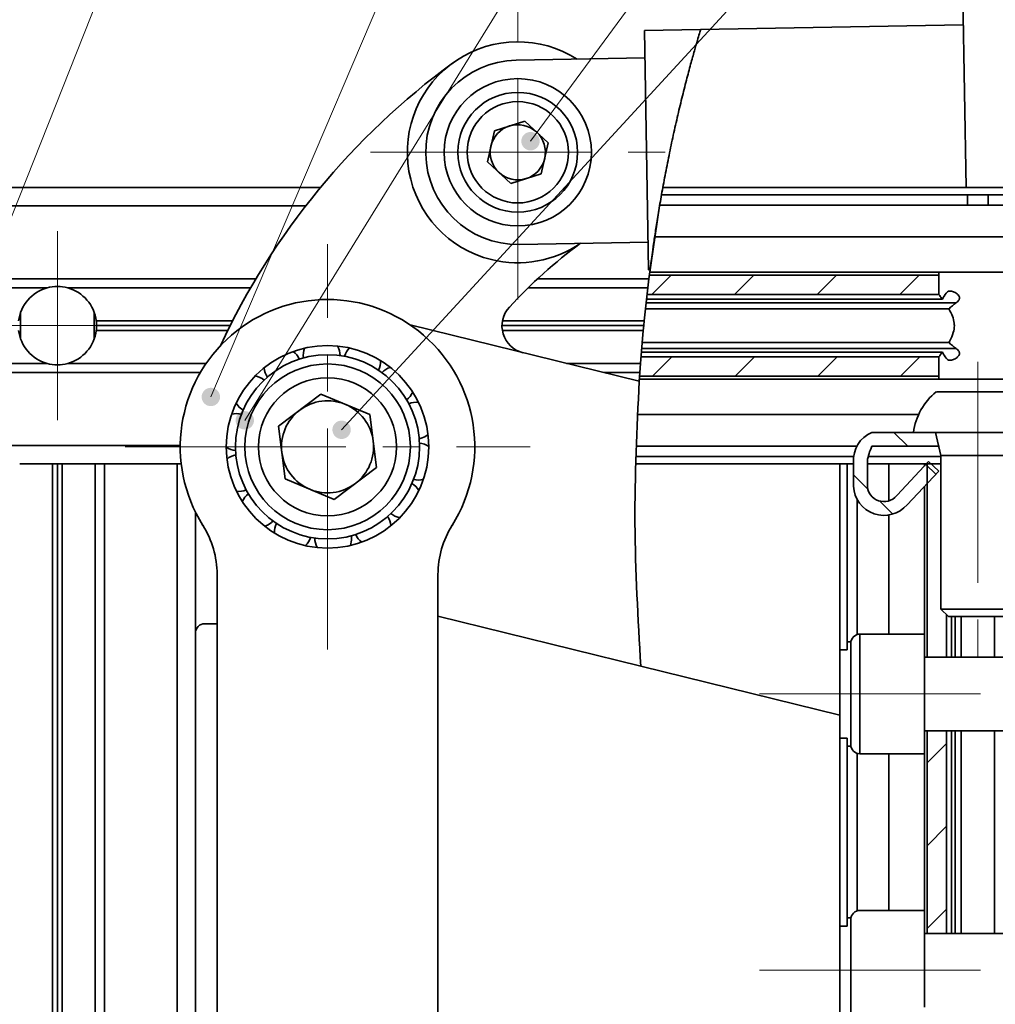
# Model space of a CAD drawing. Header units: millimetres. Extents: x -594 to 594, y -420 to 420.
# Tile 33 of 64: x -455 to -402, y 273 to 326. Entities that reach past the tile are written whole.
import ezdxf

# ---------------------------------------------------------------- set-up
doc = ezdxf.new("R2010")
doc.units = ezdxf.units.MM
doc.linetypes.add('点画线', pattern=[18, 12, -2, 2, -2])
doc.layers.get('0').update_dxf_attribs({"lineweight": 35})
for name, color, linetype, lineweight in [('中心线层', 1, '点画线', 18), ('几何体', 7, 'Continuous', 35), ('细实线层', 7, 'Continuous', 18)]:
    doc.layers.add(name, color=color, linetype=linetype, lineweight=lineweight)
doc.styles.add('标准', font='txt', dxfattribs={"width": 0.667})

# ---------------------------------------------------------------- blocks, each defined once
blk = doc.blocks.new('*X32')
at = {"layer": '细实线层', "lineweight": 18}
h = blk.add_hatch(color=0, dxfattribs=at)
edge = h.paths.add_edge_path(flags=0)
edge.add_arc((0, 0), 0.5, 0, 360)
at = {"layer": '细实线层', "color": 0}
for p, q in [((0, 0), (23.93, 60.415)), ((23.93, 60.415), (33.93, 60.415))]:
    blk.add_line(p, q, dxfattribs=at)
at = {"layer": '细实线层', "color": 0, "lineweight": 18, "insert": (28.93, 61.915), "char_height": 5, "width": 17, "attachment_point": 8, "line_spacing_factor": 1.15057, "style": '标准'}
blk.add_mtext('\\T1.1;1', dxfattribs=at)
blk = doc.blocks.new('*X33')
at = {"layer": '细实线层', "lineweight": 18}
h = blk.add_hatch(color=0, dxfattribs=at)
edge = h.paths.add_edge_path(flags=0)
edge.add_arc((0, 0), 0.5, 0, 360)
at = {"layer": '细实线层', "color": 0}
for p, q in [((0, 0), (28.271, 66.336)), ((28.271, 66.336), (38.271, 66.336))]:
    blk.add_line(p, q, dxfattribs=at)
at = {"layer": '细实线层', "color": 0, "lineweight": 18, "insert": (33.271, 67.836), "char_height": 5, "width": 17, "attachment_point": 8, "line_spacing_factor": 1.15057, "style": '标准'}
blk.add_mtext('\\T1.1;2', dxfattribs=at)
blk = doc.blocks.new('*X34')
at = {"layer": '细实线层', "lineweight": 18}
h = blk.add_hatch(color=0, dxfattribs=at)
edge = h.paths.add_edge_path(flags=0)
edge.add_arc((0, 0), 0.5, 0, 360)
at = {"layer": '细实线层', "color": 0}
for p, q in [((0, 0), (41.801, 67.606)), ((41.801, 67.606), (51.801, 67.606))]:
    blk.add_line(p, q, dxfattribs=at)
at = {"layer": '细实线层', "color": 0, "lineweight": 18, "insert": (46.801, 69.106), "char_height": 5, "width": 17, "attachment_point": 8, "line_spacing_factor": 1.15057, "style": '标准'}
blk.add_mtext('\\T1.1;3', dxfattribs=at)
blk = doc.blocks.new('*X35')
at = {"layer": '细实线层', "lineweight": 18}
h = blk.add_hatch(color=0, dxfattribs=at)
edge = h.paths.add_edge_path(flags=0)
edge.add_arc((0, 0), 0.5, 0, 360)
at = {"layer": '细实线层', "color": 0}
blk.add_line((0, 0), (62.699, 68.12), dxfattribs=at)
blk = doc.blocks.new('*X36')
at = {"layer": '细实线层', "lineweight": 18}
h = blk.add_hatch(color=0, dxfattribs=at)
edge = h.paths.add_edge_path(flags=0)
edge.add_arc((0, 0), 0.5, 0, 360)
at = {"layer": '细实线层', "color": 0}
for p, q in [((0, 0), (38.605, 52.449)), ((38.605, 52.449), (48.605, 52.449))]:
    blk.add_line(p, q, dxfattribs=at)
at = {"layer": '细实线层', "color": 0, "lineweight": 18, "insert": (43.605, 53.949), "char_height": 5, "width": 17, "attachment_point": 8, "line_spacing_factor": 1.15057, "style": '标准'}
blk.add_mtext('\\T1.1;4', dxfattribs=at)

msp = doc.modelspace()

# ---------------------------------------------------------------- hatches: boundary and pattern name
at = {"linetype": 'Continuous', "lineweight": 18}
h = msp.add_hatch(dxfattribs=at)
h.set_pattern_fill('ANSI31', color=256, style=0, pattern_type=0)
edge = h.paths.add_edge_path(flags=0)
edge.add_spline(control_points=[(-420.499, 312.819), (-420.499, 312.819), (-420.493, 312.869), (-420.48, 312.968), (-420.459, 313.124), (-420.422, 313.404), (-420.369, 313.785), (-420.314, 314.173), (-420.241, 314.675), (-420.151, 315.247), (-420.059, 315.831), (-419.946, 316.505), (-419.819, 317.209), (-419.689, 317.925), (-419.54, 318.692), (-419.383, 319.443), (-419.226, 320.192), (-419.057, 320.946), (-418.89, 321.645), (-418.728, 322.322), (-418.564, 322.966), (-418.415, 323.525), (-418.272, 324.061), (-418.14, 324.533), (-418.034, 324.902), (-417.931, 325.263), (-417.849, 325.535), (-417.802, 325.694), (-417.753, 325.856), (-417.738, 325.906), (-417.758, 325.84), (-417.779, 325.77), (-417.839, 325.571), (-417.929, 325.264), (-418.023, 324.945), (-418.151, 324.5), (-418.295, 323.971), (-418.44, 323.438), (-418.606, 322.805), (-418.773, 322.126), (-418.938, 321.456), (-419.108, 320.722), (-419.268, 319.984), (-419.424, 319.262), (-419.575, 318.515), (-419.709, 317.805), (-419.84, 317.107), (-419.959, 316.425), (-420.059, 315.815), (-420.158, 315.212), (-420.242, 314.664), (-420.307, 314.217), (-420.372, 313.772), (-420.42, 313.416), (-420.452, 313.179), (-420.483, 312.943), (-420.499, 312.819), (-420.499, 312.819)], knot_values=[0, 0, 0, 0, 0.895114, 0.895114, 0.895114, 2.310869, 2.310869, 2.310869, 3.749458, 3.749458, 3.749458, 5.219487, 5.219487, 5.219487, 6.714075, 6.714075, 6.714075, 8.20216, 8.20216, 8.20216, 9.644675, 9.644675, 9.644675, 11.027112, 11.027112, 11.027112, 12.375526, 12.375526, 12.375526, 13.743134, 13.743134, 13.743134, 15.171741, 15.171741, 15.171741, 16.655037, 16.655037, 16.655037, 18.151525, 18.151525, 18.151525, 19.626996, 19.626996, 19.626996, 21.071654, 21.071654, 21.071654, 22.491841, 22.491841, 22.491841, 23.897955, 23.897955, 23.897955, 25.299777, 25.299777, 25.299777, 26.701866, 26.701866, 26.701866, 26.701866], weights=[1, 1, 1, 1, 1, 1, 1, 1, 1, 1, 1, 1, 1, 1, 1, 1, 1, 1, 1, 1, 1, 1, 1, 1, 1, 1, 1, 1, 1, 1, 1, 1, 1, 1, 1, 1, 1, 1, 1, 1, 1, 1, 1, 1, 1, 1, 1, 1, 1, 1, 1, 1, 1, 1, 1, 1, 1, 1], degree=3, periodic=0)
h = msp.add_hatch(dxfattribs=at)
h.set_pattern_fill('ANSI31', color=256, style=0, pattern_type=0)
edge = h.paths.add_edge_path(flags=0)
edge.add_spline(control_points=[(-420.973, 308.343), (-420.982, 308.233), (-420.991, 308.123), (-421, 308.013)], knot_values=[0, 0, 0, 0, 0.331209, 0.331209, 0.331209, 0.331209], weights=[1, 1, 1, 1], degree=3, periodic=0)
edge.add_spline(control_points=[(-421, 308.013), (-421.001, 308.004), (-421.001, 307.995), (-421.002, 307.987), (-421.004, 307.961), (-421.006, 307.94), (-421.007, 307.926), (-421.008, 307.911), (-421.009, 307.904), (-421.009, 307.903), (-421.009, 307.903), (-421.008, 307.91), (-421.007, 307.923), (-421.006, 307.937), (-421.004, 307.957), (-421.002, 307.983), (-421, 308.009), (-420.998, 308.041), (-420.995, 308.077), (-420.992, 308.112), (-420.989, 308.152), (-420.986, 308.193), (-420.982, 308.234), (-420.979, 308.278), (-420.975, 308.319), (-420.972, 308.361), (-420.968, 308.403), (-420.965, 308.441), (-420.962, 308.478), (-420.959, 308.514), (-420.957, 308.544)], knot_values=[0, 0, 0, 0, 0.024446, 0.024446, 0.024446, 0.104912, 0.104912, 0.104912, 0.185381, 0.185381, 0.185381, 0.266, 0.266, 0.266, 0.34686, 0.34686, 0.34686, 0.427959, 0.427959, 0.427959, 0.509187, 0.509187, 0.509187, 0.590372, 0.590372, 0.590372, 0.671408, 0.671408, 0.671408, 0.752454, 0.752454, 0.752454, 0.752454], weights=[1, 1, 1, 1, 1, 1, 1, 1, 1, 1, 1, 1, 1, 1, 1, 1, 1, 1, 1, 1, 1, 1, 1, 1, 1, 1, 1, 1, 1, 1, 1], degree=3, periodic=0)
edge.add_spline(control_points=[(-420.957, 308.544), (-420.947, 308.654), (-420.938, 308.764), (-420.928, 308.874)], knot_values=[0, 0, 0, 0, 0.331358, 0.331358, 0.331358, 0.331358], weights=[1, 1, 1, 1], degree=3, periodic=0)
edge.add_spline(control_points=[(-420.928, 308.874), (-420.924, 308.926), (-420.919, 308.98), (-420.914, 309.035), (-420.898, 309.207), (-420.881, 309.396), (-420.863, 309.586), (-420.845, 309.776), (-420.825, 309.972), (-420.807, 310.159), (-420.788, 310.345), (-420.769, 310.527), (-420.751, 310.688)], knot_values=[0, 0, 0, 0, 0.174902, 0.174902, 0.174902, 0.724504, 0.724504, 0.724504, 1.273848, 1.273848, 1.273848, 1.82322, 1.82322, 1.82322, 1.82322], weights=[1, 1, 1, 1, 1, 1, 1, 1, 1, 1, 1, 1, 1], degree=3, periodic=0)
edge.add_spline(control_points=[(-420.751, 310.688), (-420.74, 310.798), (-420.728, 310.908), (-420.716, 311.018)], knot_values=[0, 0, 0, 0, 0.332073, 0.332073, 0.332073, 0.332073], weights=[1, 1, 1, 1], degree=3, periodic=0)
edge.add_spline(control_points=[(-420.716, 311.018), (-420.714, 311.028), (-420.713, 311.038), (-420.712, 311.049), (-420.709, 311.082), (-420.704, 311.12), (-420.7, 311.16), (-420.695, 311.2), (-420.691, 311.243), (-420.686, 311.285), (-420.681, 311.327), (-420.676, 311.369), (-420.672, 311.409), (-420.667, 311.448), (-420.663, 311.486), (-420.659, 311.519), (-420.655, 311.551), (-420.652, 311.58), (-420.649, 311.602), (-420.647, 311.624), (-420.645, 311.64), (-420.644, 311.649), (-420.643, 311.658), (-420.642, 311.661), (-420.643, 311.656), (-420.644, 311.651), (-420.645, 311.64), (-420.647, 311.621), (-420.649, 311.603), (-420.652, 311.578), (-420.656, 311.549)], knot_values=[0, 0, 0, 0, 0.026055, 0.026055, 0.026055, 0.107862, 0.107862, 0.107862, 0.189685, 0.189685, 0.189685, 0.271189, 0.271189, 0.271189, 0.352176, 0.352176, 0.352176, 0.432678, 0.432678, 0.432678, 0.512954, 0.512954, 0.512954, 0.593374, 0.593374, 0.593374, 0.674107, 0.674107, 0.674107, 0.754818, 0.754818, 0.754818, 0.754818], weights=[1, 1, 1, 1, 1, 1, 1, 1, 1, 1, 1, 1, 1, 1, 1, 1, 1, 1, 1, 1, 1, 1, 1, 1, 1, 1, 1, 1, 1, 1, 1], degree=3, periodic=0)
edge.add_spline(control_points=[(-420.656, 311.549), (-420.668, 311.439), (-420.681, 311.329), (-420.693, 311.219)], knot_values=[0, 0, 0, 0, 0.332281, 0.332281, 0.332281, 0.332281], weights=[1, 1, 1, 1], degree=3, periodic=0)
edge.add_spline(control_points=[(-420.693, 311.219), (-420.686, 311.287), (-420.679, 311.344), (-420.674, 311.386), (-420.667, 311.448), (-420.663, 311.481), (-420.663, 311.481)], knot_values=[0, 0, 0, 0, 0.10629, 0.10629, 0.10629, 0.264062, 0.264062, 0.264062, 0.264062], weights=[1, 1, 1, 1, 1, 1, 1], degree=3, periodic=0)
edge.add_spline(control_points=[(-420.663, 311.481), (-420.623, 311.832), (-420.581, 312.182), (-420.536, 312.531)], knot_values=[0, 0, 0, 0, 1.057667, 1.057667, 1.057667, 1.057667], weights=[1, 1, 1, 1], degree=3, periodic=0)
edge.add_spline(control_points=[(-420.536, 312.531), (-420.53, 312.581), (-420.524, 312.631), (-420.517, 312.681)], knot_values=[0, 0, 0, 0, 0.151216, 0.151216, 0.151216, 0.151216], weights=[1, 1, 1, 1], degree=3, periodic=0)
edge.add_spline(control_points=[(-420.517, 312.681), (-420.434, 313.325), (-420.345, 313.97), (-420.248, 314.613)], knot_values=[0, 0, 0, 0, 1.950775, 1.950775, 1.950775, 1.950775], weights=[1, 1, 1, 1], degree=3, periodic=0)
edge.add_spline(control_points=[(-420.248, 314.613), (-420.162, 315.188), (-420.07, 315.761), (-419.973, 316.331)], knot_values=[0, 0, 0, 0, 1.739823, 1.739823, 1.739823, 1.739823], weights=[1, 1, 1, 1], degree=3, periodic=0)
edge.add_spline(control_points=[(-419.973, 316.331), (-419.942, 316.515), (-419.91, 316.698), (-419.877, 316.881)], knot_values=[0, 0, 0, 0, 0.558234, 0.558234, 0.558234, 0.558234], weights=[1, 1, 1, 1], degree=3, periodic=0)
edge.add_spline(control_points=[(-419.877, 316.881), (-419.854, 317.014), (-419.83, 317.148), (-419.806, 317.281)], knot_values=[0, 0, 0, 0, 0.406389, 0.406389, 0.406389, 0.406389], weights=[1, 1, 1, 1], degree=3, periodic=0)
edge.add_spline(control_points=[(-419.806, 317.281), (-419.806, 317.281), (-419.809, 317.262), (-419.816, 317.226), (-419.822, 317.19), (-419.832, 317.136), (-419.844, 317.068), (-419.856, 316.999), (-419.871, 316.915), (-419.888, 316.823), (-419.904, 316.729), (-419.923, 316.623), (-419.941, 316.515), (-419.955, 316.438), (-419.968, 316.359), (-419.981, 316.281)], knot_values=[0, 0, 0, 0, 0.214041, 0.214041, 0.214041, 0.427982, 0.427982, 0.427982, 0.643504, 0.643504, 0.643504, 0.862329, 0.862329, 0.862329, 1.015341, 1.015341, 1.015341, 1.015341], weights=[1, 1, 1, 1, 1, 1, 1, 1, 1, 1, 1, 1, 1, 1, 1, 1], degree=3, periodic=0)
edge.add_spline(control_points=[(-419.981, 316.281), (-420.203, 314.978), (-420.396, 313.66), (-420.561, 312.331)], knot_values=[0, 0, 0, 0, 3.992669, 3.992669, 3.992669, 3.992669], weights=[1, 1, 1, 1], degree=3, periodic=0)
edge.add_spline(control_points=[(-420.561, 312.331), (-420.582, 312.164), (-420.602, 311.998), (-420.622, 311.831)], knot_values=[0, 0, 0, 0, 0.503698, 0.503698, 0.503698, 0.503698], weights=[1, 1, 1, 1], degree=3, periodic=0)
edge.add_line((-420.622, 311.831), (-420.622, 311.831))
edge.add_spline(control_points=[(-420.622, 311.831), (-420.54, 312.526), (-420.449, 313.218), (-420.351, 313.906)], knot_values=[0, 0, 0, 0, 2.092644, 2.092644, 2.092644, 2.092644], weights=[1, 1, 1, 1], degree=3, periodic=0)
edge.add_spline(control_points=[(-420.351, 313.906), (-420.443, 313.262), (-420.527, 312.618), (-420.605, 311.974)], knot_values=[0, 0, 0, 0, 1.948728, 1.948728, 1.948728, 1.948728], weights=[1, 1, 1, 1], degree=3, periodic=0)
edge.add_spline(control_points=[(-420.605, 311.974), (-420.683, 311.332), (-420.754, 310.688), (-420.818, 310.041)], knot_values=[0, 0, 0, 0, 1.944842, 1.944842, 1.944842, 1.944842], weights=[1, 1, 1, 1], degree=3, periodic=0)
edge.add_spline(control_points=[(-420.818, 310.041), (-420.827, 309.954), (-420.836, 309.868), (-420.844, 309.781)], knot_values=[0, 0, 0, 0, 0.26107, 0.26107, 0.26107, 0.26107], weights=[1, 1, 1, 1], degree=3, periodic=0)
edge.add_spline(control_points=[(-420.844, 309.781), (-420.852, 309.694), (-420.861, 309.608), (-420.869, 309.521)], knot_values=[0, 0, 0, 0, 0.261002, 0.261002, 0.261002, 0.261002], weights=[1, 1, 1, 1], degree=3, periodic=0)
edge.add_spline(control_points=[(-420.869, 309.521), (-420.93, 308.879), (-420.984, 308.234), (-421.033, 307.588)], knot_values=[0, 0, 0, 0, 1.940044, 1.940044, 1.940044, 1.940044], weights=[1, 1, 1, 1], degree=3, periodic=0)
edge.add_spline(control_points=[(-421.033, 307.588), (-421.081, 306.944), (-421.123, 306.3), (-421.159, 305.656)], knot_values=[0, 0, 0, 0, 1.936255, 1.936255, 1.936255, 1.936255], weights=[1, 1, 1, 1], degree=3, periodic=0)
edge.add_spline(control_points=[(-421.159, 305.656), (-421.12, 306.35), (-421.075, 307.041), (-421.022, 307.731)], knot_values=[0, 0, 0, 0, 2.079556, 2.079556, 2.079556, 2.079556], weights=[1, 1, 1, 1], degree=3, periodic=0)
edge.add_spline(control_points=[(-421.022, 307.731), (-421.035, 307.564), (-421.047, 307.398), (-421.059, 307.231)], knot_values=[0, 0, 0, 0, 0.501362, 0.501362, 0.501362, 0.501362], weights=[1, 1, 1, 1], degree=3, periodic=0)
edge.add_spline(control_points=[(-421.059, 307.231), (-421.152, 305.921), (-421.221, 304.603), (-421.264, 303.281)], knot_values=[0, 0, 0, 0, 3.955581, 3.955581, 3.955581, 3.955581], weights=[1, 1, 1, 1], degree=3, periodic=0)
edge.add_spline(control_points=[(-421.264, 303.281), (-421.268, 303.169), (-421.272, 303.056), (-421.275, 302.95), (-421.278, 302.844), (-421.281, 302.743), (-421.283, 302.656), (-421.286, 302.569), (-421.287, 302.492), (-421.289, 302.433), (-421.29, 302.374), (-421.292, 302.33), (-421.292, 302.305), (-421.292, 302.289), (-421.293, 302.281), (-421.293, 302.281)], knot_values=[0, 0, 0, 0, 0.215138, 0.215138, 0.215138, 0.430282, 0.430282, 0.430282, 0.645354, 0.645354, 0.645354, 0.860343, 0.860343, 0.860343, 1.000404, 1.000404, 1.000404, 1.000404], weights=[1, 1, 1, 1, 1, 1, 1, 1, 1, 1, 1, 1, 1, 1, 1, 1], degree=3, periodic=0)
edge.add_spline(control_points=[(-421.293, 302.281), (-421.29, 302.414), (-421.286, 302.548), (-421.282, 302.681)], knot_values=[0, 0, 0, 0, 0.40013, 0.40013, 0.40013, 0.40013], weights=[1, 1, 1, 1], degree=3, periodic=0)
edge.add_spline(control_points=[(-421.282, 302.681), (-421.277, 302.864), (-421.272, 303.048), (-421.266, 303.231)], knot_values=[0, 0, 0, 0, 0.550247, 0.550247, 0.550247, 0.550247], weights=[1, 1, 1, 1], degree=3, periodic=0)
edge.add_spline(control_points=[(-421.266, 303.231), (-421.247, 303.805), (-421.224, 304.377), (-421.196, 304.949)], knot_values=[0, 0, 0, 0, 1.719336, 1.719336, 1.719336, 1.719336], weights=[1, 1, 1, 1], degree=3, periodic=0)
edge.add_spline(control_points=[(-421.196, 304.949), (-421.165, 305.593), (-421.127, 306.237), (-421.083, 306.881)], knot_values=[0, 0, 0, 0, 1.935424, 1.935424, 1.935424, 1.935424], weights=[1, 1, 1, 1], degree=3, periodic=0)
edge.add_spline(control_points=[(-421.083, 306.881), (-421.08, 306.931), (-421.076, 306.981), (-421.073, 307.031)], knot_values=[0, 0, 0, 0, 0.150353, 0.150353, 0.150353, 0.150353], weights=[1, 1, 1, 1], degree=3, periodic=0)
edge.add_spline(control_points=[(-421.073, 307.031), (-421.049, 307.381), (-421.023, 307.731), (-420.995, 308.081)], knot_values=[0, 0, 0, 0, 1.052924, 1.052924, 1.052924, 1.052924], weights=[1, 1, 1, 1], degree=3, periodic=0)
edge.add_spline(control_points=[(-420.995, 308.081), (-420.995, 308.081), (-420.993, 308.096), (-420.991, 308.124), (-420.988, 308.167), (-420.982, 308.242), (-420.973, 308.343)], knot_values=[0, 0, 0, 0, 0.105585, 0.105585, 0.105585, 0.263228, 0.263228, 0.263228, 0.263228], weights=[1, 1, 1, 1, 1, 1, 1], degree=3, periodic=0)
edge = h.paths.add_edge_path(flags=0)
edge.add_spline(control_points=[(-420.105, 315.531), (-420.117, 315.457), (-420.129, 315.383), (-420.141, 315.31), (-420.159, 315.196), (-420.176, 315.084), (-420.192, 314.984), (-420.207, 314.885), (-420.221, 314.795), (-420.232, 314.72), (-420.243, 314.647), (-420.252, 314.587), (-420.258, 314.547), (-420.264, 314.506), (-420.267, 314.484), (-420.268, 314.481), (-420.268, 314.479), (-420.266, 314.496), (-420.26, 314.532), (-420.255, 314.569), (-420.246, 314.625), (-420.236, 314.697), (-420.225, 314.769), (-420.211, 314.859), (-420.196, 314.959), (-420.18, 315.059), (-420.163, 315.172), (-420.144, 315.287), (-420.126, 315.403), (-420.106, 315.525), (-420.087, 315.643), (-420.068, 315.76), (-420.049, 315.877), (-420.032, 315.983), (-420.014, 316.088), (-419.998, 316.186), (-419.983, 316.269), (-419.97, 316.351), (-419.958, 316.421), (-419.949, 316.472), (-419.94, 316.523), (-419.934, 316.558), (-419.931, 316.572), (-419.929, 316.587), (-419.93, 316.582), (-419.934, 316.558), (-419.938, 316.534), (-419.946, 316.489), (-419.956, 316.428), (-419.967, 316.366), (-419.981, 316.286), (-419.996, 316.194), (-420.012, 316.101), (-420.03, 315.994), (-420.048, 315.882), (-420.067, 315.77), (-420.086, 315.65), (-420.105, 315.531)], knot_values=[0, 0, 0, 0, 0.143286, 0.143286, 0.143286, 0.371885, 0.371885, 0.371885, 0.598062, 0.598062, 0.598062, 0.822783, 0.822783, 0.822783, 1.04748, 1.04748, 1.04748, 1.273615, 1.273615, 1.273615, 1.502212, 1.502212, 1.502212, 1.733395, 1.733395, 1.733395, 1.966153, 1.966153, 1.966153, 2.198617, 2.198617, 2.198617, 2.428877, 2.428877, 2.428877, 2.655971, 2.655971, 2.655971, 2.880438, 2.880438, 2.880438, 3.104135, 3.104135, 3.104135, 3.329356, 3.329356, 3.329356, 3.557646, 3.557646, 3.557646, 3.788965, 3.788965, 3.788965, 4.021475, 4.021475, 4.021475, 4.253914, 4.253914, 4.253914, 4.253914], weights=[1, 1, 1, 1, 1, 1, 1, 1, 1, 1, 1, 1, 1, 1, 1, 1, 1, 1, 1, 1, 1, 1, 1, 1, 1, 1, 1, 1, 1, 1, 1, 1, 1, 1, 1, 1, 1, 1, 1, 1, 1, 1, 1, 1, 1, 1, 1, 1, 1, 1, 1, 1, 1, 1, 1, 1, 1, 1], degree=3, periodic=0)
edge = h.paths.add_edge_path(flags=0)
edge.add_spline(control_points=[(-421.237, 304.031), (-421.24, 303.957), (-421.243, 303.883), (-421.246, 303.811), (-421.25, 303.697), (-421.254, 303.584), (-421.257, 303.484), (-421.261, 303.384), (-421.264, 303.293), (-421.266, 303.218), (-421.269, 303.144), (-421.271, 303.084), (-421.272, 303.044), (-421.273, 303.004), (-421.274, 302.982), (-421.274, 302.981), (-421.274, 302.98), (-421.273, 302.999), (-421.272, 303.036), (-421.271, 303.074), (-421.269, 303.131), (-421.267, 303.204), (-421.265, 303.276), (-421.262, 303.365), (-421.258, 303.464), (-421.255, 303.563), (-421.251, 303.675), (-421.246, 303.789), (-421.242, 303.904), (-421.237, 304.024), (-421.232, 304.141), (-421.228, 304.258), (-421.223, 304.375), (-421.218, 304.481), (-421.213, 304.587), (-421.209, 304.686), (-421.205, 304.769), (-421.201, 304.853), (-421.197, 304.923), (-421.195, 304.975), (-421.192, 305.026), (-421.191, 305.06), (-421.19, 305.074), (-421.189, 305.087), (-421.189, 305.081), (-421.191, 305.056), (-421.192, 305.03), (-421.194, 304.984), (-421.197, 304.922), (-421.2, 304.86), (-421.204, 304.779), (-421.209, 304.687), (-421.213, 304.596), (-421.218, 304.49), (-421.222, 304.379), (-421.227, 304.268), (-421.232, 304.149), (-421.237, 304.031)], knot_values=[0, 0, 0, 0, 0.140107, 0.140107, 0.140107, 0.365802, 0.365802, 0.365802, 0.591395, 0.591395, 0.591395, 0.81694, 0.81694, 0.81694, 1.042485, 1.042485, 1.042485, 1.26808, 1.26808, 1.26808, 1.493779, 1.493779, 1.493779, 1.719624, 1.719624, 1.719624, 1.945604, 1.945604, 1.945604, 2.171628, 2.171628, 2.171628, 2.397536, 2.397536, 2.397536, 2.6232, 2.6232, 2.6232, 2.848631, 2.848631, 2.848631, 3.073995, 3.073995, 3.073995, 3.299507, 3.299507, 3.299507, 3.525277, 3.525277, 3.525277, 3.751252, 3.751252, 3.751252, 3.977267, 3.977267, 3.977267, 4.20328, 4.20328, 4.20328, 4.20328], weights=[1, 1, 1, 1, 1, 1, 1, 1, 1, 1, 1, 1, 1, 1, 1, 1, 1, 1, 1, 1, 1, 1, 1, 1, 1, 1, 1, 1, 1, 1, 1, 1, 1, 1, 1, 1, 1, 1, 1, 1, 1, 1, 1, 1, 1, 1, 1, 1, 1, 1, 1, 1, 1, 1, 1, 1, 1, 1], degree=3, periodic=0)
h = msp.add_hatch(dxfattribs=at)
h.set_pattern_fill('ANSI31', color=256, style=0, pattern_type=0)
edge = h.paths.add_edge_path(flags=0)
edge.add_spline(control_points=[(-420.536, 312.531), (-420.581, 312.182), (-420.623, 311.832), (-420.663, 311.481)], knot_values=[0, 0, 0, 0, 1.057667, 1.057667, 1.057667, 1.057667], weights=[1, 1, 1, 1], degree=3, periodic=0)
edge.add_line((-420.663, 311.481), (-404.82, 311.481))
edge.add_line((-404.82, 311.481), (-404.82, 312.531))
edge.add_line((-404.82, 312.531), (-420.536, 312.531))
h = msp.add_hatch(dxfattribs=at)
h.set_pattern_fill('ANSI31', color=256, style=0, pattern_type=0)
edge = h.paths.add_edge_path(flags=0)
edge.add_line((-404.82, 307.031), (-404.82, 308.081))
edge.add_line((-404.82, 308.081), (-420.995, 308.081))
edge.add_spline(control_points=[(-420.995, 308.081), (-421.023, 307.731), (-421.049, 307.381), (-421.073, 307.031)], knot_values=[0, 0, 0, 0, 1.052924, 1.052924, 1.052924, 1.052924], weights=[1, 1, 1, 1], degree=3, periodic=0)
edge.add_line((-421.073, 307.031), (-404.82, 307.031))
h = msp.add_hatch(dxfattribs=at)
h.set_pattern_fill('ANSI31', color=256, style=0, pattern_type=0)
h.set_pattern_definition([(135, (0, 0), (-2.245064, -2.245064), [])])
edge = h.paths.add_edge_path(flags=0)
edge.add_line((-407.082, 300.573), (-407.106, 300.546))
edge.add_arc((-407.794, 301.131), 0.903, 182.327, 319.6074, ccw=False)
edge.add_line((-408.696, 301.094), (-408.696, 302.424))
edge.add_arc((-406.128, 302.067), 2.593, 153.3391, 172.0864, ccw=False)
edge.add_line((-408.445, 303.231), (-404.82, 303.231))
edge.add_line((-404.82, 303.231), (-404.82, 303.981))
edge.add_line((-404.82, 303.981), (-408.445, 303.981))
edge.add_arc((-407.833, 302.485), 1.616, 112.2569, 184.1484)
edge.add_line((-409.445, 302.368), (-409.445, 301.063))
edge.add_arc((-407.793, 301.131), 1.653, 182.3689, 319.5781)
edge.add_line((-406.535, 300.059), (-404.82, 301.886))
edge.add_line((-404.82, 301.886), (-405.366, 302.399))
edge.add_line((-405.366, 302.399), (-407.082, 300.573))
h = msp.add_hatch(dxfattribs=at)
h.set_pattern_fill('ANSI31', color=256, style=0, pattern_type=0)
h.paths.add_polyline_path([(-405.445, 276.781), (-404.395, 276.781), (-404.395, 287.781), (-405.445, 287.781)], flags=0)

# ---------------------------------------------------------------- linework, layer by layer
at = {"layer": '中心线层'}
for p, q in [((-427.686, 311.195), (-427.686, 327.195)), ((-435.686, 319.195), (-419.686, 319.195)), ((-452.695, 304.656), (-452.695, 314.906)), ((-438.022, 292.202), (-438.022, 314.202)), ((-457.82, 309.781), (-447.57, 309.781)), ((-402.695, 307.825), (-402.695, 291.381)), ((-449.022, 303.202), (-427.022, 303.202)), ((-414.553, 289.781), (-315.837, 289.781)), ((-414.553, 274.781), (-315.837, 274.781))]:
    msp.add_line(p, q, dxfattribs=at)
at = {"layer": '几何体'}
for p, q in [((-403.578, 331.616), (-403.329, 317.281)), ((-417.756, 325.869), (-420.805, 325.816)), ((-420.805, 325.816), (-420.579, 312.818)), ((-403.482, 326.117), (-417.756, 325.869)), ((-427.772, 324.194), (-420.778, 324.316)), ((-428.959, 320.369), (-427.306, 320.885)), ((-427.306, 320.885), (-426.032, 319.711)), ((-429.339, 318.679), (-428.959, 320.369)), ((-426.032, 319.711), (-426.412, 318.021)), ((-428.065, 317.505), (-429.339, 318.679)), ((-426.412, 318.021), (-428.065, 317.505)), ((-438.404, 317.281), (-460.195, 317.281)), ((-390.092, 317.281), (-419.804, 317.281)), ((-419.877, 316.881), (-403.255, 316.881)), ((-403.255, 316.331), (-403.255, 316.881)), ((-403.255, 316.881), (-402.135, 316.881)), ((-402.135, 316.331), (-402.135, 316.881)), ((-402.135, 316.881), (-390.532, 316.881)), ((-460.195, 316.281), (-439.206, 316.281)), ((-420.561, 312.331), (-419.981, 316.281)), ((-419.972, 316.331), (-403.255, 316.331)), ((-403.255, 316.331), (-402.135, 316.331)), ((-402.135, 316.331), (-390.922, 316.331)), ((-390.945, 314.613), (-420.226, 314.613)), ((-420.605, 314.317), (-427.599, 314.196)), ((-420.579, 312.818), (-420.499, 312.819)), ((-441.908, 312.331), (-460.195, 312.331)), ((-420.561, 312.331), (-426.599, 312.331)), ((-420.622, 311.831), (-420.561, 312.331)), ((-404.82, 312.531), (-420.536, 312.531)), ((-404.804, 312.681), (-420.51, 312.681)), ((-404.82, 312.531), (-404.82, 311.481)), ((-400.586, 312.681), (-404.804, 312.681)), ((-453.255, 311.831), (-460.195, 311.831)), ((-442.203, 311.831), (-452.135, 311.831)), ((-420.622, 311.831), (-427.126, 311.831)), ((-420.818, 310.041), (-420.621, 311.831)), ((-404.617, 311.219), (-420.688, 311.219)), ((-404.82, 311.481), (-420.663, 311.481)), ((-420.747, 310.688), (-404.26, 310.688)), ((-403.874, 311.018), (-420.711, 311.018)), ((-454.695, 310.499), (-454.695, 309.063)), ((-450.695, 309.063), (-450.695, 310.499)), ((-443.181, 310.041), (-450.586, 310.041)), ((-443.314, 309.781), (-450.57, 309.781)), ((-433.527, 309.819), (-421.091, 306.759)), ((-420.844, 309.781), (-428.544, 309.781)), ((-420.818, 310.041), (-428.519, 310.041)), ((-420.869, 309.521), (-420.844, 309.781)), ((-420.844, 309.781), (-420.818, 310.041)), ((-450.586, 309.521), (-443.444, 309.521)), ((-428.523, 309.521), (-420.869, 309.521)), ((-421.021, 307.731), (-420.869, 309.521)), ((-420.952, 308.544), (-403.874, 308.544)), ((-404.26, 308.874), (-420.924, 308.874)), ((-420.995, 308.081), (-404.82, 308.081)), ((-420.969, 308.343), (-404.617, 308.343)), ((-404.82, 308.081), (-404.82, 307.031)), ((-453.255, 307.731), (-460.195, 307.731)), ((-444.617, 307.731), (-452.135, 307.731)), ((-421.022, 307.731), (-425.04, 307.731)), ((-421.059, 307.231), (-421.022, 307.731)), ((-460.195, 307.231), (-444.934, 307.231)), ((-423.008, 307.231), (-421.059, 307.231)), ((-421.083, 306.762), (-421.059, 307.231)), ((-404.82, 307.031), (-421.073, 307.031)), ((-421.077, 306.881), (-404.804, 306.881)), ((-404.804, 306.881), (-400.586, 306.881)), ((-440.684, 304.32), (-438.385, 306.066)), ((-438.385, 306.066), (-435.724, 304.948)), ((-435.724, 304.948), (-435.361, 302.084)), ((-405.911, 304.949), (-421.145, 304.949)), ((-440.321, 301.456), (-440.684, 304.32)), ((-404.995, 303.981), (-408.445, 303.981)), ((-404.995, 303.981), (-404.695, 302.731)), ((-446.022, 303.281), (-460.195, 303.281)), ((-409.267, 303.231), (-421.196, 303.231)), ((-408.445, 303.231), (-404.82, 303.231)), ((-404.82, 303.252), (-404.82, 303.231)), ((-404.815, 303.231), (-404.82, 303.231)), ((-409.437, 302.681), (-421.213, 302.681)), ((-404.695, 302.681), (-408.647, 302.681)), ((-404.695, 302.731), (-404.695, 294.381)), ((-400.695, 302.731), (-404.695, 302.731)), ((-454.745, 302.281), (-450.645, 302.281)), ((-452.955, 302.281), (-452.955, 248.121)), ((-452.695, 248.131), (-452.695, 302.281)), ((-452.435, 248.121), (-452.435, 302.281)), ((-450.645, 302.281), (-450.645, 247.718)), ((-450.645, 302.281), (-450.145, 302.281)), ((-450.145, 247.278), (-450.145, 302.281)), ((-450.145, 302.281), (-446.195, 302.281)), ((-446.195, 302.281), (-446.195, 237.381)), ((-446.195, 302.281), (-445.969, 302.281)), ((-435.361, 302.084), (-437.66, 300.338)), ((-421.225, 302.281), (-409.795, 302.281)), ((-410.195, 302.281), (-410.195, 292.178)), ((-410.195, 302.281), (-409.795, 302.281)), ((-409.795, 292.618), (-409.795, 302.281)), ((-409.795, 302.281), (-409.445, 302.281)), ((-409.445, 302.368), (-409.445, 301.063)), ((-408.696, 301.094), (-408.696, 302.424)), ((-408.696, 302.281), (-405.952, 302.281)), ((-407.527, 302.281), (-407.527, 300.268)), ((-405.366, 302.399), (-407.082, 300.573)), ((-405.595, 302.281), (-405.952, 302.281)), ((-405.595, 302.281), (-405.478, 302.281)), ((-405.595, 302.281), (-405.595, 302.156)), ((-405.445, 302.281), (-405.445, 291.781)), ((-405.445, 302.281), (-404.695, 302.281)), ((-404.82, 301.886), (-405.366, 302.399)), ((-406.535, 300.059), (-404.82, 301.886)), ((-437.66, 300.338), (-440.321, 301.456)), ((-405.595, 301.061), (-405.595, 293.031)), ((-407.082, 300.573), (-407.106, 300.546)), ((-409.245, 293.008), (-409.245, 300.341)), ((-445.195, 261.745), (-445.195, 299.658)), ((-407.527, 299.5), (-407.527, 293.031)), ((-444.022, 265.13), (-444.022, 296.274)), ((-432.022, 296.274), (-432.022, 265.13)), ((-404.695, 294.381), (-404.295, 293.981)), ((-404.695, 294.381), (-400.695, 294.381)), ((-404.395, 294.081), (-404.395, 291.781)), ((-444.022, 293.594), (-444.695, 293.595)), ((-421.004, 291.29), (-432.022, 294.002)), ((-404.295, 293.981), (-401.095, 293.981)), ((-404.133, 293.981), (-404.133, 291.781)), ((-403.932, 293.981), (-403.932, 291.781)), ((-403.602, 291.781), (-403.602, 293.981)), ((-401.788, 293.981), (-401.788, 291.781)), ((-405.595, 293.031), (-409.095, 293.031)), ((-409.095, 293.031), (-409.095, 286.531)), ((-405.595, 293.031), (-405.595, 286.531)), ((-409.587, 292.618), (-409.795, 292.618)), ((-409.795, 292.618), (-409.795, 292.178)), ((-409.595, 292.529), (-409.595, 292.531)), ((-409.595, 287.031), (-409.595, 292.529)), ((-410.195, 292.178), (-410.195, 287.384)), ((-409.795, 292.178), (-410.195, 292.178)), ((-395.195, 291.781), (-405.595, 291.781)), ((-404.395, 291.781), (-405.445, 291.781)), ((-410.195, 288.63), (-421.004, 291.29)), ((-405.595, 287.781), (-395.195, 287.781)), ((-405.445, 287.781), (-404.395, 287.781)), ((-405.445, 287.781), (-405.445, 276.781)), ((-404.395, 287.781), (-404.395, 276.781)), ((-404.133, 287.781), (-404.133, 276.781)), ((-403.932, 287.781), (-403.932, 276.781)), ((-403.602, 276.781), (-403.602, 287.781)), ((-401.788, 287.781), (-401.788, 276.781)), ((-410.195, 287.384), (-409.795, 287.384)), ((-410.195, 287.384), (-410.195, 277.178)), ((-409.795, 287.384), (-409.795, 286.944)), ((-409.795, 286.944), (-409.587, 286.944)), ((-409.795, 277.618), (-409.795, 286.944)), ((-409.245, 278.008), (-409.245, 286.554)), ((-409.095, 286.531), (-405.595, 286.531)), ((-407.527, 286.531), (-407.527, 278.031)), ((-405.595, 286.531), (-405.595, 278.031)), ((-409.095, 278.031), (-405.595, 278.031)), ((-405.595, 276.781), (-405.595, 278.031)), ((-409.587, 277.618), (-409.795, 277.618)), ((-409.795, 277.618), (-409.795, 277.178)), ((-409.595, 276.482), (-409.595, 277.531)), ((-410.195, 277.178), (-410.195, 272.384)), ((-409.795, 277.178), (-410.195, 277.178)), ((-409.595, 275.695), (-409.595, 276.482)), ((-405.595, 276.781), (-395.195, 276.781)), ((-404.395, 276.781), (-405.445, 276.781)), ((-409.595, 273.964), (-409.595, 275.695)), ((-409.595, 273.08), (-409.595, 273.964)), ((-409.595, 272.031), (-409.595, 273.08))]:
    msp.add_line(p, q, dxfattribs=at)
at = {"layer": '几何体', "lineweight": 35}
msp.add_line((-405.595, 272.781), (-405.595, 276.781), dxfattribs=at)
at = {"layer": '几何体'}
for points in [[(-437.338, 308.155), (-437.364, 308.422), (-437.461, 308.673)], [(-442.987, 305.568), (-442.823, 305.355), (-442.608, 305.194)], [(-433.041, 303.637), (-432.933, 303.664), (-432.738, 303.747)], [(-432.738, 303.747), (-432.609, 303.833), (-432.563, 303.872)], [(-434.577, 299.579), (-434.372, 299.442), (-434.095, 299.351)], [(-441.434, 298.888), (-441.378, 298.907), (-441.238, 298.972)], [(-441.238, 298.972), (-441.064, 299.096), (-440.985, 299.174)], [(-436.777, 297.845), (-436.711, 298.129), (-436.721, 298.374)]]:
    msp.add_lwpolyline(points, dxfattribs=at)
for centre, radius in [((-427.686, 319.195), 4), ((-427.686, 319.195), 3.25), ((-427.686, 319.195), 2.75), ((-438.022, 303.202), 5.5), ((-438.022, 303.202), 5), ((-438.022, 303.202), 4.5), ((-438.022, 303.202), 3.75)]:
    msp.add_circle(centre, radius, dxfattribs=at)
for centre, radius, start, end in [((-427.686, 319.195), 6, 57.4382, 256.1758), ((-407.603, 291.76), 40, 126.2035, 154.9614), ((-427.686, 319.195), 5, 90.9955, 270.9955), ((-427.686, 319.195), 1.5, 107.3292, 167.3292), ((-427.686, 319.195), 1.5, 47.3292, 107.3292), ((-427.686, 319.195), 1.5, 347.3292, 47.3292), ((-427.686, 319.195), 1.5, 167.3292, 227.3292), ((-427.686, 319.195), 1.5, 287.3292, 347.3292), ((-427.686, 319.195), 1.5, 227.3292, 287.3292), ((-427.686, 319.195), 6, 256.1758, 304.5528), ((-407.603, 291.76), 28, 126.5485, 137.1889), ((-452.695, 309.781), 2.125, 105.2677, 172.9773), ((-452.695, 309.781), 2.125, 74.7323, 105.2677), ((-452.695, 309.781), 2.125, 7.0227, 74.7323), ((-438.022, 303.202), 8, 327.7958, 212.2042), ((-402.695, 310.311), 2.125, 144.3859, 154.7247), ((-427.044, 309.769), 1.5, 137.1889, 256.1758), ((-402.695, 309.251), 2.125, 123.7066, 137.4266), ((-452.695, 309.781), 2.125, 0, 7.0227), ((-452.695, 309.781), 2.125, 352.9773, 360), ((-452.695, 309.781), 2.125, 187.0227, 254.7323), ((-452.695, 309.781), 2.125, 285.2677, 352.9773), ((-438.338, 308.192), 1, 158.4622, 189.352), ((-436.141, 307.834), 1, 132.7479, 163.6377), ((-402.695, 310.311), 2.125, 222.5734, 236.2934), ((-440.471, 307.561), 1, 23.588, 54.4778), ((-402.695, 309.251), 2.125, 205.2753, 215.6141), ((-452.695, 309.781), 2.125, 254.7323, 285.2677), ((-440.471, 307.561), 1, 184.1765, 215.0663), ((-436.141, 307.834), 1, 332.1594, 3.0492), ((-434.318, 306.559), 1, 107.0336, 137.9235), ((-442.12, 306.067), 1, 49.3023, 80.1921), ((-434.318, 306.559), 1, 306.4451, 337.335), ((-402.695, 303.478), 3.536, 129.7862, 171.8031), ((-438.022, 303.202), 2.5, 67.2155, 127.2155), ((-438.022, 303.202), 2.5, 7.2155, 67.2155), ((-433.228, 304.619), 1, 81.3193, 112.2092), ((-442.958, 304.005), 1, 75.0165, 105.9064), ((-438.022, 303.202), 2.5, 127.2155, 187.2155), ((-407.833, 302.485), 1.616, 112.2569, 184.1484), ((-442.958, 304.005), 1, 235.6051, 266.4949), ((-438.022, 303.202), 2.5, 307.2155, 7.2155), ((-433.087, 302.399), 1, 55.6051, 86.4949), ((-406.128, 302.067), 2.593, 153.3391, 172.0864), ((-442.817, 301.784), 1, 100.7308, 131.6207), ((-438.022, 303.202), 2.5, 187.2155, 247.2155), ((-438.022, 303.202), 2.5, 247.2155, 307.2155), ((-433.925, 300.337), 1, 29.8908, 60.7806), ((-433.087, 302.399), 1, 255.0165, 285.9064), ((-407.793, 301.131), 1.653, 182.3689, 319.5781), ((-407.794, 301.131), 0.903, 182.327, 319.6074), ((-442.817, 301.784), 1, 261.3193, 292.2092), ((-441.727, 299.844), 1, 126.4451, 157.335), ((-435.573, 298.843), 1, 4.1765, 35.0663), ((-449.022, 296.274), 5, 0, 32.2042), ((-439.904, 298.569), 1, 152.1594, 183.0492), ((-427.022, 296.274), 5, 147.7958, 180), ((-435.573, 298.843), 1, 203.588, 234.4778), ((-439.904, 298.569), 1, 312.7479, 343.6377), ((-437.707, 298.212), 1, 177.8737, 208.7635), ((-444.695, 293.095), 0.5, 89.9942, 180), ((-409.095, 292.531), 0.5, 90, 180), ((-409.095, 287.031), 0.5, 180, 270), ((-409.095, 277.531), 0.5, 90, 180)]:
    msp.add_arc(centre, radius, start, end, dxfattribs=at)
for centre, start_param, end_param in [((-402.695, 312.531), 3.019024, 3.141593), ((-402.695, 307.031), 3.141593, 3.264162)]:
    msp.add_ellipse(centre, major_axis=(2.125, 0), ratio=0.57735, start_param=start_param, end_param=end_param, dxfattribs=at)
for points, knots in [([(-420.499, 312.819), (-420.497, 312.837), (-420.492, 312.873), (-420.456, 313.152), (-420.396, 313.594), (-420.311, 314.194), (-420.2, 314.938), (-420.063, 315.802), (-419.9, 316.766), (-419.711, 317.804), (-419.5, 318.889), (-419.268, 319.996), (-419.023, 321.089), (-418.771, 322.144), (-418.523, 323.121), (-418.291, 323.992), (-418.087, 324.721), (-417.922, 325.289), (-417.811, 325.665), (-417.752, 325.858), (-417.755, 325.85), (-417.756, 325.847)], [0, 0, 0, 0, 0.701015, 1.402036, 2.102947, 2.803881, 3.506967, 4.210096, 4.920205, 5.630378, 6.352647, 7.07498, 7.812477, 8.549987, 9.29773, 10.045382, 10.786361, 11.527165, 12.241013, 12.954745, 13.351219, 13.351219, 13.351219, 13.351219]), ([(-404.82, 311.481), (-404.809, 311.468), (-404.787, 311.442), (-404.673, 311.293), (-404.617, 311.219)], [0, 0, 0, 0, 0.1671779, 0.3320214, 0.3320214, 0.3320214, 0.3320214]), ([(-404.422, 311.549), (-404.396, 311.577), (-404.337, 311.641), (-404.198, 311.669), (-404.02, 311.635), (-403.86, 311.548), (-403.754, 311.449), (-403.705, 311.374), (-403.691, 311.314), (-403.689, 311.267), (-403.699, 311.212), (-403.744, 311.129), (-403.808, 311.065), (-403.858, 311.03), (-403.874, 311.018)], [0, 0, 0, 0, 0.134005, 0.300751, 0.521469, 0.746543, 0.835718, 0.925641, 0.98031, 0.992093, 1.047544, 1.118576, 1.238485, 1.295821, 1.295821, 1.295821, 1.295821]), ([(-404.26, 310.688), (-404.19, 310.56), (-404.064, 310.327), (-403.979, 310), (-403.963, 309.697), (-404.019, 309.351), (-404.154, 309.059), (-404.245, 308.9), (-404.26, 308.874)], [0, 0, 0, 0, 0.463572, 0.841567, 0.969395, 1.339151, 1.83863, 1.937881, 1.937881, 1.937881, 1.937881]), ([(-404.422, 308.013), (-404.396, 307.985), (-404.337, 307.921), (-404.198, 307.893), (-404.02, 307.927), (-403.86, 308.013), (-403.754, 308.113), (-403.705, 308.188), (-403.691, 308.248), (-403.689, 308.295), (-403.699, 308.35), (-403.744, 308.433), (-403.808, 308.497), (-403.858, 308.532), (-403.874, 308.544)], [0, 0, 0, 0, 0.134005, 0.300751, 0.521469, 0.746543, 0.835718, 0.925641, 0.98031, 0.992093, 1.047544, 1.118576, 1.238485, 1.295821, 1.295821, 1.295821, 1.295821]), ([(-404.82, 308.081), (-404.809, 308.094), (-404.787, 308.12), (-404.673, 308.269), (-404.617, 308.343)], [0, 0, 0, 0, 0.1671779, 0.3320214, 0.3320214, 0.3320214, 0.3320214]), ([(-421.091, 306.759), (-421.213, 304.19), (-421.457, 299.032), (-421.155, 293.877), (-421.004, 291.29)], [0, 0, 0, 0, 7.717076, 15.490908, 15.490908, 15.490908, 15.490908]), ([(-400.444, 306.181), (-400.436, 306.181), (-400.405, 306.181), (-400.617, 306.181), (-401.058, 306.181), (-401.7, 306.181), (-402.28, 306.181), (-402.87, 306.181), (-403.464, 306.181), (-404.148, 306.181), (-404.659, 306.181), (-404.948, 306.181), (-404.946, 306.181), (-404.946, 306.181)], [0, 0, 0, 0, 0.169857, 0.662247, 1.154637, 1.647027, 2.139417, 2.293721, 2.786111, 3.278501, 3.770891, 4.263281, 4.584509, 4.584509, 4.584509, 4.584509]), ([(-399.206, 303.981), (-399.236, 303.981), (-399.299, 303.981), (-399.876, 303.981), (-400.749, 303.981), (-401.745, 303.981), (-402.653, 303.981), (-403.562, 303.981), (-404.53, 303.981), (-405.447, 303.981), (-406.012, 303.981), (-406.253, 303.981), (-406.188, 303.981), (-406.184, 303.981)], [0, 0, 0, 0, 0.719664, 1.483754, 2.247844, 3.011935, 3.55494, 4.017124, 4.781214, 5.545304, 6.309394, 7.073484, 7.116825, 7.116825, 7.116825, 7.116825])]:
    msp.add_open_spline(points, degree=3, knots=knots, dxfattribs=at)

# ---------------------------------------------------------------- block references
at = {"layer": '细实线层'}
for name, p in [('*X32', (-456.725, 311.831)), ('*X33', (-444.36, 305.91)), ('*X34', (-442.515, 304.64)), ('*X35', (-437.257, 304.127)), ('*X36', (-426.995, 319.797))]:
    msp.add_blockref(name, p, dxfattribs=at)

doc.saveas('drawing.dxf')
